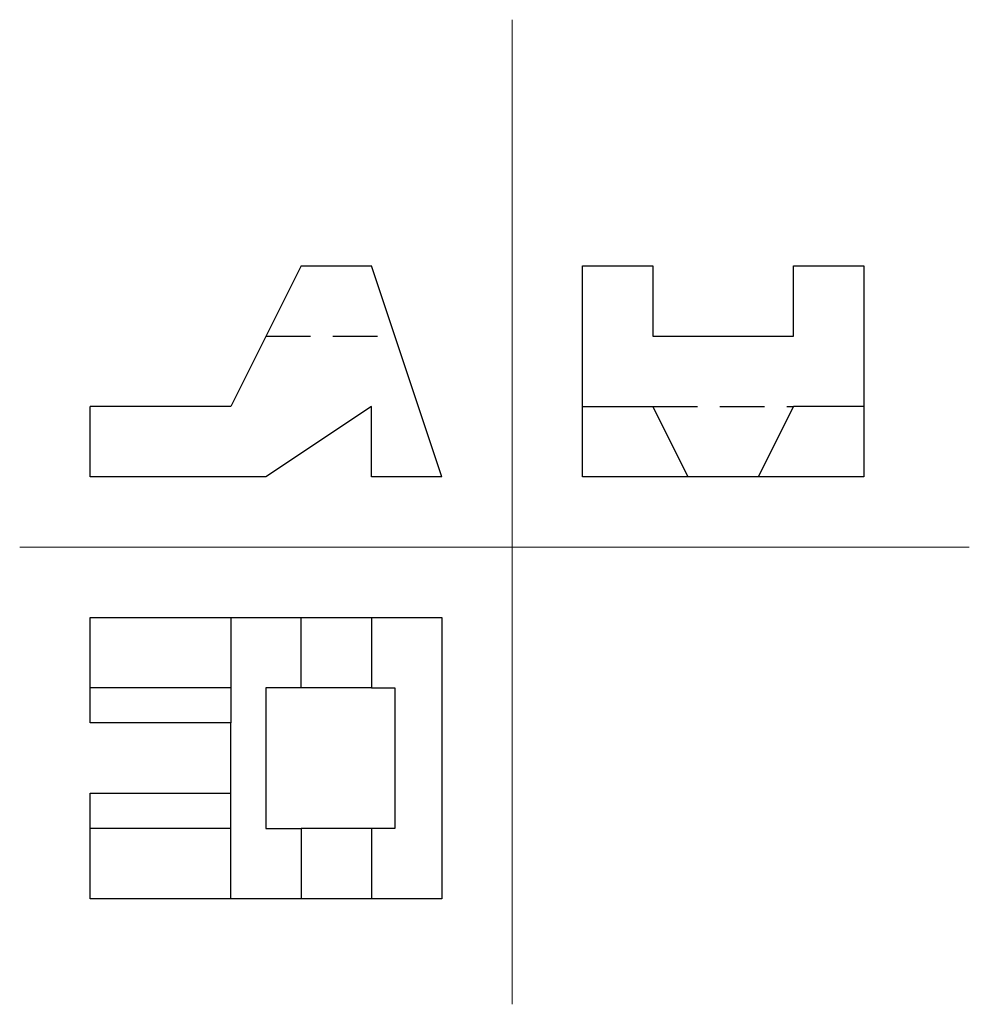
# Model space of a CAD drawing. Header units: millimetres. Extents: x 195 to 330, y 85 to 225.
import ezdxf

# ---------------------------------------------------------------- set-up
doc = ezdxf.new("R2010")
doc.units = ezdxf.units.MM
doc.linetypes.add('DASHED2', pattern=[9.525, 6.35, -3.175])
for name, color, linetype, lineweight in [('nevidljivi', 250, 'DASHED2', 30), ('pomocne', 3, 'Continuous', 15), ('vidljivi', 250, 'Continuous', 30)]:
    doc.layers.add(name, color=color, linetype=linetype, lineweight=lineweight)

msp = doc.modelspace()

# ---------------------------------------------------------------- linework, layer by layer
at = {"layer": 'nevidljivi'}
for p, q in [((230, 180), (248.33, 180)), ((285, 170), (305, 170))]:
    msp.add_line(p, q, dxfattribs=at)
at = {"layer": 'pomocne'}
for p, q in [((265, 225), (265, 85)), ((195, 150), (330, 150))]:
    msp.add_line(p, q, dxfattribs=at)
at = {"layer": 'vidljivi'}
for p, q in [((235, 190), (225, 170)), ((255, 160), (245, 190)), ((285, 190), (285, 180)), ((305, 180), (305, 190)), ((285, 180), (305, 180)), ((225, 170), (205, 170)), ((245, 170), (230, 160)), ((245, 160), (245, 170)), ((275, 170), (285, 170)), ((285, 170), (290, 160)), ((305, 170), (300, 160)), ((315, 170), (305, 170)), ((225, 140), (225, 130)), ((235, 130), (235, 140)), ((245, 140), (245, 130)), ((225, 130), (205, 130)), ((225, 130), (225, 125)), ((235, 130), (230, 130)), ((230, 130), (230, 110)), ((245, 130), (235, 130)), ((245, 130), (248.33, 130)), ((248.33, 130), (248.33, 110)), ((225, 125), (205, 125)), ((225, 115), (225, 125)), ((205, 115), (225, 115)), ((225, 110), (225, 115)), ((225, 110), (205, 110)), ((225, 100), (225, 110)), ((230, 110), (235, 110)), ((245, 110), (235, 110)), ((235, 110), (235, 100)), ((245, 110), (245, 100)), ((248.33, 110), (245, 110))]:
    msp.add_line(p, q, dxfattribs=at)
for points in [[(235, 190), (245, 190)], [(305, 190), (315, 190), (315, 160), (275, 160), (275, 190), (285, 190)], [(230, 160), (205, 160), (205, 170)], [(255, 160), (245, 160)], [(205, 125), (205, 140), (255, 140), (255, 100), (205, 100), (205, 115)]]:
    msp.add_lwpolyline(points, dxfattribs=at)

doc.saveas('drawing.dxf')
